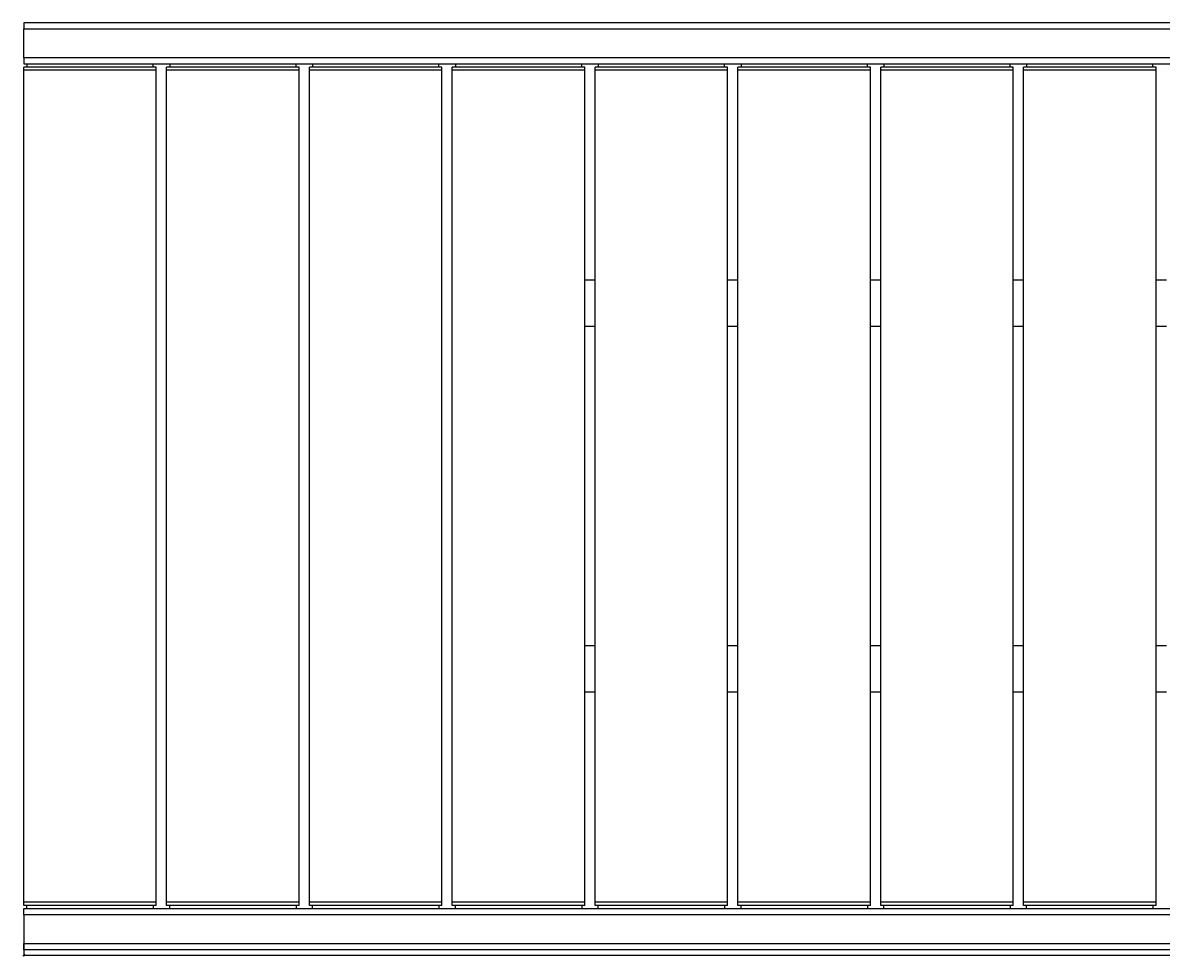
# Model space of a CAD drawing. Header units: millimetres. Extents: x 156 to 3819, y 269 to 3430.
# Tile 1 of 7: x 156 to 1260, y 1213 to 2119. Entities that reach past the tile are written whole.
import ezdxf

# ---------------------------------------------------------------- set-up
doc = ezdxf.new("R2010")
doc.units = ezdxf.units.MM
doc.layers.add('FORMAT', color=7, linetype='Continuous')
doc.styles.add('SLDTEXTSTYLE0', font='TXT', dxfattribs={"width": 0.605})
doc.dimstyles.new('SLDDIMSTYLE0', dxfattribs={"dimtxt": 2.568319, "dimasz": 2, "dimexe": 0, "dimexo": 0.0625, "dimgap": 0.64208, "dimtad": 1, "dimdec": 1, "dimrnd": 1e-09, "dimzin": 12, "dimdsep": 46, "dimtxsty": 'SLDTEXTSTYLE0', "dimblk1": 'OBLIQUE', "dimblk2": 'OBLIQUE', "dimsah": 1, "dimcen": 0.09, "dimadec": 0, "dimazin": 3, "dimtfac": 1, "dimtdec": 1, "dimtofl": 0, "dimtmove": 0, "dimatfit": 3, "dimldrblk": 'OBLIQUE', "dimfxl": 0, "dimfrac": 2, "dimtolj": 1, "dimtzin": 12, "dimarcsym": 0})

# ---------------------------------------------------------------- blocks, each defined once
blk = doc.blocks.new('_OBLIQUE')
at = {"color": 0, "linetype": 'ByBlock', "lineweight": -2}
blk.add_line((-0.5, -0.5), (0.5, 0.5), dxfattribs=at)
blk = doc.blocks.new('_D_6')
at = {"layer": 'FORMAT'}
for p, q in [((156.5, 1224.3), (156.5, 1213)), ((2641.5, 1224.3), (2641.5, 1213)), ((156.5, 1214), (2641.5, 1214))]:
    blk.add_line(p, q, dxfattribs=at)
at = {"layer": 'FORMAT', "xscale": 2, "yscale": 2, "rotation": 180.0000000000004}
blk.add_blockref('_OBLIQUE', (156.5, 1214, -382.5), dxfattribs=at)
at = {"layer": 'FORMAT', "xscale": 2, "yscale": 2}
blk.add_blockref('_OBLIQUE', (2641.5, 1214, -382.5), dxfattribs=at)
at = {"layer": 'FORMAT', "insert": (1395.1, 1217.4), "char_height": 2.65, "attachment_point": 1, "style": 'SLDTEXTSTYLE0'}
blk.add_mtext('2485', dxfattribs=at)

msp = doc.modelspace()

# ---------------------------------------------------------------- linework, layer by layer
at = {"color": 7, "linetype": 'Continuous', "lineweight": 25}
for p, q in [((2641.55, 2119.33), (156.55, 2119.33)), ((156.55, 2119.33), (156.55, 2113.33)), ((156.55, 2085.33), (156.55, 2113.33)), ((156.55, 2113.33), (2641.55, 2113.33)), ((2641.55, 2085.33), (156.55, 2085.33)), ((156.55, 2085.33), (156.55, 2079.33)), ((156.55, 2079.33), (2641.55, 2079.33)), ((159.55, 2079.33), (159.55, 2076.33)), ((282.16, 2076.33), (282.16, 2079.33)), ((298.16, 2079.33), (298.16, 2076.33)), ((420.77, 2076.33), (420.77, 2079.33)), ((436.77, 2079.33), (436.77, 2076.33)), ((559.38, 2076.33), (559.38, 2079.33)), ((575.38, 2079.33), (575.38, 2076.33)), ((697.99, 2076.33), (697.99, 2079.33)), ((713.99, 2079.33), (713.99, 2076.33)), ((836.6, 2076.33), (836.6, 2079.33)), ((852.6, 2079.33), (852.6, 2076.33)), ((975.21, 2076.33), (975.21, 2079.33)), ((991.21, 2079.33), (991.21, 2076.33)), ((1113.82, 2076.33), (1113.82, 2079.33)), ((1129.82, 2079.33), (1129.82, 2076.33)), ((1252.44, 2076.33), (1252.44, 2079.33)), ((285.16, 2076.33), (156.55, 2076.33)), ((156.55, 2073.33), (156.55, 2076.33)), ((285.16, 2073.33), (156.55, 2073.33)), ((156.55, 1265.33), (156.55, 2073.33)), ((285.16, 2073.33), (285.16, 2076.33)), ((285.16, 1265.33), (285.16, 2073.33)), ((423.77, 2076.33), (295.16, 2076.33)), ((295.16, 2073.33), (295.16, 2076.33)), ((423.77, 2073.33), (295.16, 2073.33)), ((295.16, 1265.33), (295.16, 2073.33)), ((423.77, 2073.33), (423.77, 2076.33)), ((423.77, 1265.33), (423.77, 2073.33)), ((433.77, 2073.33), (433.77, 2076.33)), ((562.38, 2076.33), (433.77, 2076.33)), ((562.38, 2073.33), (433.77, 2073.33)), ((433.77, 1265.33), (433.77, 2073.33)), ((562.38, 2073.33), (562.38, 2076.33)), ((562.38, 1265.33), (562.38, 2073.33)), ((700.99, 2076.33), (572.38, 2076.33)), ((572.38, 2073.33), (572.38, 2076.33)), ((700.99, 2073.33), (572.38, 2073.33)), ((572.38, 1265.33), (572.38, 2073.33)), ((700.99, 2073.33), (700.99, 2076.33)), ((700.99, 1265.33), (700.99, 2073.33)), ((710.99, 2073.33), (710.99, 2076.33)), ((839.6, 2076.33), (710.99, 2076.33)), ((839.6, 2073.33), (710.99, 2073.33)), ((710.99, 1265.33), (710.99, 2073.33)), ((839.6, 2073.33), (839.6, 2076.33)), ((839.6, 1265.33), (839.6, 2073.33)), ((849.6, 2073.33), (849.6, 2076.33)), ((978.21, 2076.33), (849.6, 2076.33)), ((978.21, 2073.33), (849.6, 2073.33)), ((849.6, 1265.33), (849.6, 2073.33)), ((978.21, 2073.33), (978.21, 2076.33)), ((978.21, 1265.33), (978.21, 2073.33)), ((1116.82, 2076.33), (988.21, 2076.33)), ((988.21, 2073.33), (988.21, 2076.33)), ((1116.82, 2073.33), (988.21, 2073.33)), ((988.21, 1265.33), (988.21, 2073.33)), ((1116.82, 2073.33), (1116.82, 2076.33)), ((1116.82, 1265.33), (1116.82, 2073.33)), ((1255.44, 2076.33), (1126.82, 2076.33)), ((1126.82, 2073.33), (1126.82, 2076.33)), ((1255.44, 2073.33), (1126.82, 2073.33)), ((1126.82, 1265.33), (1126.82, 2073.33)), ((1255.44, 2073.33), (1255.44, 2076.33)), ((1255.44, 1265.33), (1255.44, 2073.33)), ((710.99, 1869.33), (700.99, 1869.33)), ((849.6, 1869.33), (839.6, 1869.33)), ((988.21, 1869.33), (978.21, 1869.33)), ((1126.82, 1869.33), (1116.82, 1869.33)), ((1265.44, 1869.33), (1255.44, 1869.33)), ((710.99, 1824.33), (700.99, 1824.33)), ((849.6, 1824.33), (839.6, 1824.33)), ((988.21, 1824.33), (978.21, 1824.33)), ((1126.82, 1824.33), (1116.82, 1824.33)), ((1265.44, 1824.33), (1255.44, 1824.33)), ((710.99, 1514.33), (700.99, 1514.33)), ((849.6, 1514.33), (839.6, 1514.33)), ((988.21, 1514.33), (978.21, 1514.33)), ((1126.82, 1514.33), (1116.82, 1514.33)), ((1265.44, 1514.33), (1255.44, 1514.33)), ((710.99, 1469.33), (700.99, 1469.33)), ((849.6, 1469.33), (839.6, 1469.33)), ((988.21, 1469.33), (978.21, 1469.33)), ((1126.82, 1469.33), (1116.82, 1469.33)), ((1265.44, 1469.33), (1255.44, 1469.33)), ((285.16, 1265.33), (156.55, 1265.33)), ((156.55, 1262.33), (156.55, 1265.33)), ((285.16, 1262.33), (156.55, 1262.33)), ((159.55, 1259.33), (159.55, 1262.33)), ((282.16, 1262.33), (282.16, 1259.33)), ((285.16, 1262.33), (285.16, 1265.33)), ((423.77, 1265.33), (295.16, 1265.33)), ((295.16, 1262.33), (295.16, 1265.33)), ((423.77, 1262.33), (295.16, 1262.33)), ((298.16, 1259.33), (298.16, 1262.33)), ((420.77, 1262.33), (420.77, 1259.33)), ((423.77, 1262.33), (423.77, 1265.33)), ((562.38, 1265.33), (433.77, 1265.33)), ((433.77, 1262.33), (433.77, 1265.33)), ((562.38, 1262.33), (433.77, 1262.33)), ((436.77, 1259.33), (436.77, 1262.33)), ((559.38, 1262.33), (559.38, 1259.33)), ((562.38, 1262.33), (562.38, 1265.33)), ((700.99, 1265.33), (572.38, 1265.33)), ((572.38, 1262.33), (572.38, 1265.33)), ((700.99, 1262.33), (572.38, 1262.33)), ((575.38, 1259.33), (575.38, 1262.33)), ((697.99, 1262.33), (697.99, 1259.33)), ((700.99, 1262.33), (700.99, 1265.33)), ((839.6, 1265.33), (710.99, 1265.33)), ((710.99, 1262.33), (710.99, 1265.33)), ((839.6, 1262.33), (710.99, 1262.33)), ((713.99, 1259.33), (713.99, 1262.33)), ((836.6, 1262.33), (836.6, 1259.33)), ((839.6, 1262.33), (839.6, 1265.33)), ((978.21, 1265.33), (849.6, 1265.33)), ((849.6, 1262.33), (849.6, 1265.33)), ((978.21, 1262.33), (849.6, 1262.33)), ((852.6, 1259.33), (852.6, 1262.33)), ((975.21, 1262.33), (975.21, 1259.33)), ((978.21, 1262.33), (978.21, 1265.33)), ((1116.82, 1265.33), (988.21, 1265.33)), ((988.21, 1262.33), (988.21, 1265.33)), ((1116.82, 1262.33), (988.21, 1262.33)), ((991.21, 1259.33), (991.21, 1262.33)), ((1113.82, 1262.33), (1113.82, 1259.33)), ((1116.82, 1262.33), (1116.82, 1265.33)), ((1255.44, 1265.33), (1126.82, 1265.33)), ((1126.82, 1262.33), (1126.82, 1265.33)), ((1255.44, 1262.33), (1126.82, 1262.33)), ((1129.82, 1259.33), (1129.82, 1262.33)), ((1252.44, 1262.33), (1252.44, 1259.33)), ((1255.44, 1262.33), (1255.44, 1265.33)), ((156.55, 1253.33), (156.55, 1259.33)), ((156.55, 1259.33), (2641.55, 1259.33)), ((2641.55, 1253.33), (156.55, 1253.33)), ((156.55, 1253.33), (156.55, 1225.33)), ((156.55, 1225.33), (2641.55, 1225.33)), ((156.55, 1219.33), (156.55, 1225.33)), ((2641.55, 1219.33), (156.55, 1219.33))]:
    msp.add_line(p, q, dxfattribs=at)

# ---------------------------------------------------------------- dimensions: what is measured, and where the dimension line sits
at = {"layer": 'FORMAT'}
dim = msp.add_linear_dim(base=(2641.55, 1213.99), p1=(156.55, 1225.33), p2=(2641.55, 1225.33), dimstyle='SLDDIMSTYLE0', dxfattribs=at)
dim.commit()
dim.dimension.update_dxf_attribs({"geometry": '_D_6', "text_midpoint": (1399.05, 1213.99), "dimtype": 160})

doc.saveas('drawing.dxf')
